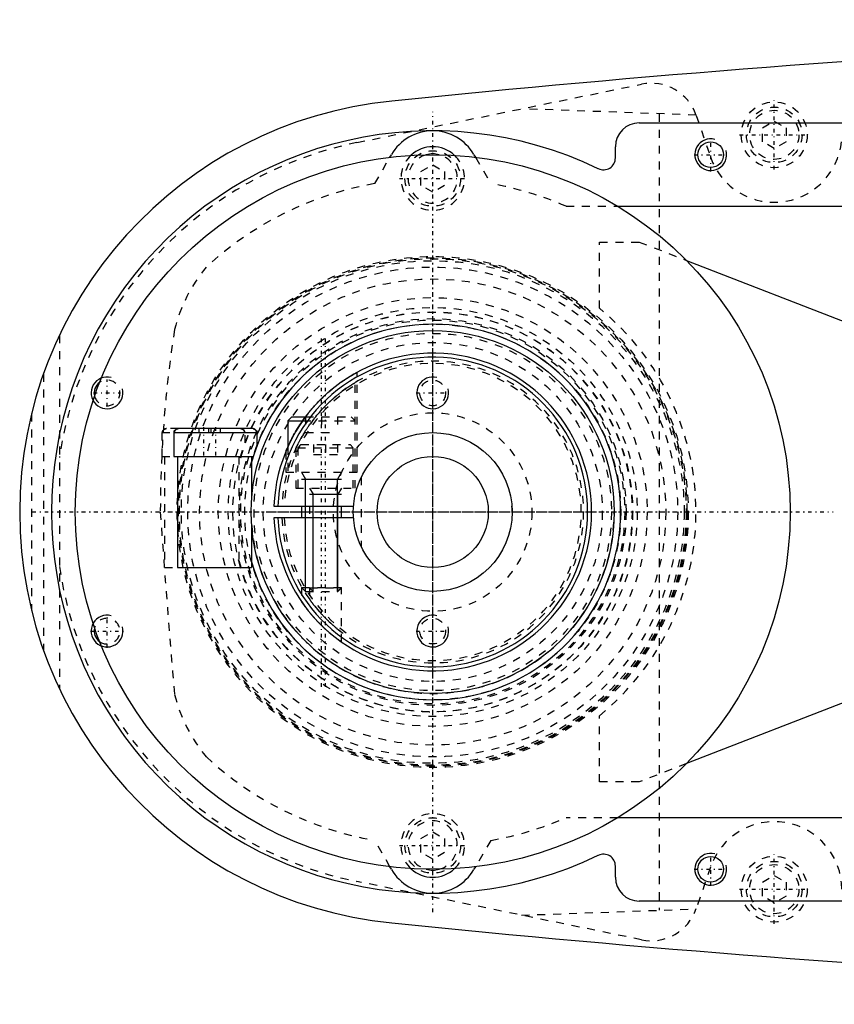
# Model space of a CAD drawing. Extents: x -702 to 139, y -105 to 105.
# Tile 1 of 9: x -702 to -599, y -62 to 62. Entities that reach past the tile are written whole.
import ezdxf

# ---------------------------------------------------------------- set-up
doc = ezdxf.new("R2010")
doc.units = 0
doc.linetypes.add('CENTER', pattern=[1.5, 0.45, -0.5, 0.05, -0.5])
doc.linetypes.add('DASHED', pattern=[2, 1, -1])
for name, color, linetype in [('AM_0', 7, 'CONTINUOUS'), ('AM_10', 7, 'CONTINUOUS'), ('AM_3', 7, 'DASHED'), ('AM_7', 7, 'CENTER')]:
    doc.layers.add(name, color=color, linetype=linetype)

msp = doc.modelspace()

# ---------------------------------------------------------------- linework, layer by layer
at = {"layer": 'AM_0', "color": 7, "linetype": 'CONTINUOUS'}
for p, q in [((-624, 49), (-525, 49)), ((-627, 44.59), (-627, 46)), ((-655.38, 44.68), (-655.19, 45)), ((-644.81, 45), (-644.62, 44.68)), ((-626.7, 38.5), (-533, 38.5)), ((-618.04, 31.68), (-572.56, 13.98)), ((-667.75, 12), (-668.25, 11.5)), ((-668.25, 11.5), (-668.25, 8.18)), ((-668.25, 11.5), (-666.36, 11.5)), ((-667.75, 12), (-666, 12)), ((-682.6, 10), (-682.6, 7)), ((-682.6, 10), (-672.1, 10)), ((-682.5, 10.15), (-682.5, 10.3)), ((-672.69, 10.5), (-682.01, 10.5)), ((-672.15, 10.22), (-672.15, 10)), ((-672.1, 8.42), (-672.1, 10)), ((-682.6, 7), (-672.59, 7)), ((-682.15, 7), (-682.15, -7)), ((-672.8, 7), (-672.8, 1.51)), ((-669.99, 0.75), (-659.97, 0.75)), ((-666.5, 0.75), (-666.5, -0.75)), ((-661.5, -0.75), (-661.5, 0.75)), ((-659.97, -0.75), (-669.99, -0.75)), ((-672.8, -1.51), (-672.8, -7)), ((-682.15, -7), (-672.8, -7)), ((-572.56, -13.98), (-618.04, -31.68)), ((-533, -38.5), (-626.7, -38.5)), ((-627, -46), (-627, -44.59)), ((-655.19, -45), (-655.38, -44.68)), ((-644.62, -44.68), (-644.81, -45)), ((-525, -49), (-624, -49))]:
    msp.add_line(p, q, dxfattribs=at)
for points in [[(-666, 12, 0), (-665.95, 12.07, 0), (-665.85, 12.2, 0), (-665.74, 12.34, 0), (-665.69, 12.4, 0), (-665.64, 12.47, 0), (-665.53, 12.6, 0), (-665.42, 12.73, 0), (-665.31, 12.86, 0), (-665.2, 12.99, 0), (-665.09, 13.12, 0), (-665.04, 13.19, 0), (-664.98, 13.25, 0), (-664.87, 13.38, 0), (-664.75, 13.5, 0), (-664.64, 13.63, 0), (-664.52, 13.75, 0), (-664.41, 13.87, 0), (-664.35, 13.93, 0), (-664.29, 13.99, 0), (-664.17, 14.11, 0), (-664.06, 14.23, 0), (-664, 14.28, 0)], [(-682.5, 10.15, 0), (-682.5, 10.15, 0), (-682.5, 10.16, 0), (-682.5, 10.16, 0), (-682.49, 10.16, 0), (-682.49, 10.17, 0), (-682.49, 10.17, 0), (-682.49, 10.18, 0), (-682.49, 10.18, 0), (-682.49, 10.19, 0), (-682.48, 10.19, 0), (-682.48, 10.2, 0), (-682.48, 10.2, 0), (-682.48, 10.2, 0), (-682.48, 10.21, 0), (-682.47, 10.21, 0), (-682.47, 10.22, 0), (-682.47, 10.22, 0), (-682.47, 10.23, 0), (-682.47, 10.23, 0), (-682.46, 10.24, 0), (-682.46, 10.24, 0), (-682.46, 10.24, 0), (-682.46, 10.25, 0), (-682.45, 10.25, 0), (-682.45, 10.26, 0), (-682.45, 10.26, 0), (-682.45, 10.26, 0), (-682.44, 10.27, 0), (-682.44, 10.27, 0), (-682.44, 10.28, 0), (-682.43, 10.28, 0), (-682.43, 10.29, 0), (-682.43, 10.29, 0), (-682.43, 10.29, 0), (-682.42, 10.3, 0), (-682.42, 10.3, 0), (-682.42, 10.31, 0), (-682.41, 10.31, 0), (-682.41, 10.32, 0), (-682.41, 10.32, 0), (-682.4, 10.32, 0), (-682.4, 10.32, 0), (-682.4, 10.33, 0), (-682.38, 10.34, 0), (-682.37, 10.36, 0), (-682.36, 10.36, 0), (-682.36, 10.37, 0), (-682.36, 10.37, 0), (-682.36, 10.37, 0), (-682.35, 10.37, 0), (-682.35, 10.38, 0), (-682.34, 10.38, 0), (-682.34, 10.39, 0), (-682.33, 10.39, 0), (-682.33, 10.39, 0), (-682.33, 10.39, 0), (-682.32, 10.4, 0), (-682.32, 10.4, 0), (-682.32, 10.4, 0), (-682.31, 10.4, 0), (-682.31, 10.41, 0), (-682.3, 10.41, 0), (-682.3, 10.41, 0), (-682.3, 10.41, 0), (-682.29, 10.42, 0), (-682.29, 10.42, 0), (-682.28, 10.42, 0), (-682.28, 10.43, 0), (-682.27, 10.43, 0), (-682.27, 10.43, 0), (-682.27, 10.43, 0), (-682.26, 10.44, 0), (-682.26, 10.44, 0), (-682.24, 10.45, 0), (-682.21, 10.46, 0), (-682.19, 10.47, 0), (-682.18, 10.47, 0), (-682.18, 10.47, 0), (-682.17, 10.47, 0), (-682.17, 10.48, 0), (-682.16, 10.48, 0), (-682.16, 10.48, 0), (-682.15, 10.48, 0), (-682.15, 10.48, 0), (-682.14, 10.48, 0), (-682.14, 10.48, 0), (-682.14, 10.49, 0), (-682.13, 10.49, 0), (-682.12, 10.49, 0), (-682.12, 10.49, 0), (-682.12, 10.49, 0), (-682.11, 10.49, 0), (-682.11, 10.49, 0), (-682.1, 10.49, 0), (-682.1, 10.49, 0), (-682.09, 10.49, 0), (-682.09, 10.49, 0), (-682.07, 10.5, 0), (-682.03, 10.5, 0), (-682.01, 10.5, 0)], [(-672.18, 10, 0), (-672.18, 10, 0), (-672.18, 10.01, 0), (-672.18, 10.02, 0), (-672.18, 10.02, 0), (-672.18, 10.02, 0), (-672.18, 10.03, 0), (-672.18, 10.04, 0), (-672.18, 10.05, 0), (-672.18, 10.05, 0), (-672.18, 10.06, 0), (-672.18, 10.07, 0), (-672.18, 10.07, 0), (-672.18, 10.08, 0), (-672.18, 10.08, 0), (-672.19, 10.09, 0), (-672.19, 10.1, 0), (-672.19, 10.11, 0), (-672.19, 10.11, 0), (-672.19, 10.11, 0), (-672.19, 10.12, 0), (-672.19, 10.13, 0), (-672.2, 10.13, 0), (-672.2, 10.13, 0), (-672.2, 10.14, 0), (-672.2, 10.15, 0), (-672.2, 10.15, 0), (-672.2, 10.16, 0), (-672.21, 10.16, 0), (-672.21, 10.17, 0), (-672.21, 10.18, 0), (-672.21, 10.18, 0), (-672.22, 10.19, 0), (-672.22, 10.19, 0), (-672.22, 10.2, 0), (-672.22, 10.2, 0), (-672.22, 10.21, 0), (-672.23, 10.22, 0), (-672.23, 10.22, 0), (-672.23, 10.23, 0), (-672.24, 10.23, 0), (-672.24, 10.23, 0), (-672.24, 10.24, 0), (-672.24, 10.25, 0), (-672.25, 10.25, 0), (-672.25, 10.26, 0), (-672.26, 10.27, 0), (-672.26, 10.27, 0), (-672.26, 10.27, 0), (-672.26, 10.28, 0), (-672.27, 10.29, 0), (-672.27, 10.29, 0), (-672.28, 10.3, 0), (-672.28, 10.3, 0), (-672.28, 10.31, 0), (-672.29, 10.31, 0), (-672.29, 10.32, 0), (-672.3, 10.32, 0), (-672.3, 10.33, 0), (-672.31, 10.33, 0), (-672.31, 10.34, 0), (-672.31, 10.34, 0), (-672.32, 10.34, 0), (-672.32, 10.35, 0), (-672.33, 10.35, 0), (-672.33, 10.35, 0), (-672.33, 10.36, 0), (-672.34, 10.36, 0), (-672.34, 10.37, 0), (-672.34, 10.37, 0), (-672.35, 10.37, 0), (-672.35, 10.38, 0), (-672.36, 10.38, 0), (-672.36, 10.39, 0), (-672.37, 10.39, 0), (-672.37, 10.4, 0), (-672.38, 10.4, 0), (-672.38, 10.4, 0), (-672.39, 10.4, 0), (-672.39, 10.41, 0), (-672.4, 10.41, 0), (-672.41, 10.42, 0), (-672.41, 10.42, 0), (-672.41, 10.42, 0), (-672.42, 10.42, 0), (-672.42, 10.43, 0), (-672.43, 10.43, 0), (-672.44, 10.44, 0), (-672.44, 10.44, 0), (-672.45, 10.44, 0), (-672.45, 10.44, 0), (-672.46, 10.45, 0), (-672.46, 10.45, 0), (-672.47, 10.45, 0), (-672.48, 10.46, 0), (-672.48, 10.46, 0), (-672.49, 10.46, 0), (-672.49, 10.46, 0), (-672.5, 10.46, 0), (-672.5, 10.47, 0), (-672.51, 10.47, 0), (-672.52, 10.47, 0), (-672.52, 10.47, 0), (-672.53, 10.48, 0), (-672.53, 10.48, 0), (-672.54, 10.48, 0), (-672.54, 10.48, 0), (-672.55, 10.48, 0), (-672.55, 10.48, 0), (-672.56, 10.48, 0), (-672.57, 10.49, 0), (-672.57, 10.49, 0), (-672.58, 10.49, 0), (-672.58, 10.49, 0), (-672.59, 10.49, 0), (-672.6, 10.49, 0), (-672.6, 10.49, 0), (-672.61, 10.49, 0), (-672.62, 10.5, 0), (-672.62, 10.5, 0), (-672.62, 10.5, 0), (-672.63, 10.5, 0), (-672.64, 10.5, 0), (-672.65, 10.5, 0), (-672.65, 10.5, 0), (-672.66, 10.5, 0), (-672.66, 10.5, 0), (-672.67, 10.5, 0), (-672.68, 10.5, 0), (-672.68, 10.5, 0), (-672.69, 10.5, 0)], [(-672.6, 10.49, 0), (-672.6, 10.49, 0), (-672.59, 10.49, 0), (-672.58, 10.49, 0), (-672.58, 10.49, 0), (-672.58, 10.49, 0), (-672.57, 10.49, 0), (-672.56, 10.49, 0), (-672.56, 10.48, 0), (-672.55, 10.48, 0), (-672.54, 10.48, 0), (-672.54, 10.48, 0), (-672.54, 10.48, 0), (-672.53, 10.48, 0), (-672.53, 10.47, 0), (-672.52, 10.47, 0), (-672.51, 10.47, 0), (-672.51, 10.47, 0), (-672.5, 10.47, 0), (-672.5, 10.47, 0), (-672.5, 10.46, 0), (-672.49, 10.46, 0), (-672.49, 10.46, 0), (-672.48, 10.46, 0), (-672.48, 10.46, 0), (-672.47, 10.45, 0), (-672.47, 10.45, 0), (-672.47, 10.45, 0), (-672.46, 10.45, 0), (-672.46, 10.45, 0), (-672.45, 10.44, 0), (-672.44, 10.44, 0), (-672.44, 10.44, 0), (-672.44, 10.43, 0), (-672.43, 10.43, 0), (-672.43, 10.43, 0), (-672.42, 10.43, 0), (-672.41, 10.42, 0), (-672.41, 10.42, 0), (-672.4, 10.42, 0), (-672.4, 10.41, 0), (-672.4, 10.41, 0), (-672.39, 10.41, 0), (-672.39, 10.4, 0), (-672.38, 10.4, 0), (-672.38, 10.4, 0), (-672.37, 10.39, 0), (-672.37, 10.39, 0), (-672.37, 10.39, 0), (-672.36, 10.38, 0), (-672.36, 10.38, 0), (-672.35, 10.38, 0), (-672.35, 10.37, 0), (-672.34, 10.37, 0), (-672.34, 10.37, 0), (-672.34, 10.36, 0), (-672.33, 10.36, 0), (-672.33, 10.35, 0), (-672.32, 10.35, 0), (-672.32, 10.35, 0), (-672.31, 10.34, 0), (-672.31, 10.34, 0), (-672.31, 10.34, 0), (-672.31, 10.33, 0), (-672.3, 10.33, 0), (-672.3, 10.32, 0), (-672.3, 10.32, 0), (-672.29, 10.32, 0), (-672.29, 10.31, 0), (-672.29, 10.31, 0), (-672.28, 10.31, 0), (-672.28, 10.3, 0), (-672.28, 10.3, 0), (-672.27, 10.29, 0), (-672.27, 10.29, 0), (-672.26, 10.28, 0), (-672.26, 10.28, 0), (-672.26, 10.27, 0), (-672.26, 10.27, 0), (-672.25, 10.26, 0), (-672.25, 10.26, 0), (-672.25, 10.25, 0), (-672.24, 10.25, 0), (-672.24, 10.24, 0), (-672.24, 10.24, 0), (-672.24, 10.23, 0), (-672.23, 10.23, 0), (-672.23, 10.22, 0), (-672.23, 10.22, 0), (-672.23, 10.21, 0), (-672.22, 10.21, 0), (-672.22, 10.21, 0), (-672.22, 10.2, 0), (-672.22, 10.19, 0), (-672.21, 10.19, 0), (-672.21, 10.18, 0), (-672.21, 10.18, 0), (-672.21, 10.17, 0), (-672.21, 10.17, 0), (-672.21, 10.16, 0), (-672.2, 10.16, 0), (-672.2, 10.15, 0), (-672.2, 10.15, 0), (-672.2, 10.14, 0), (-672.2, 10.14, 0), (-672.2, 10.13, 0), (-672.19, 10.13, 0), (-672.19, 10.12, 0), (-672.19, 10.12, 0), (-672.19, 10.11, 0), (-672.19, 10.11, 0), (-672.19, 10.1, 0), (-672.19, 10.1, 0), (-672.19, 10.09, 0), (-672.19, 10.09, 0), (-672.18, 10.08, 0), (-672.18, 10.07, 0), (-672.18, 10.07, 0), (-672.18, 10.06, 0), (-672.18, 10.06, 0), (-672.18, 10.05, 0), (-672.18, 10.05, 0), (-672.18, 10.04, 0), (-672.18, 10.03, 0), (-672.18, 10.03, 0), (-672.18, 10.02, 0), (-672.18, 10.02, 0), (-672.18, 10.02, 0), (-672.18, 10.01, 0), (-672.18, 10, 0), (-672.18, 10, 0)], [(-668.5, 7.6, 0), (-668.5, 7.6, 0), (-668.5, 7.6, 0), (-668.49, 7.61, 0), (-668.49, 7.62, 0), (-668.49, 7.63, 0), (-668.48, 7.64, 0), (-668.47, 7.67, 0), (-668.46, 7.69, 0), (-668.45, 7.72, 0), (-668.44, 7.75, 0), (-668.43, 7.77, 0), (-668.42, 7.78, 0), (-668.41, 7.82, 0), (-668.39, 7.86, 0), (-668.37, 7.9, 0), (-668.35, 7.95, 0), (-668.33, 8, 0), (-668.32, 8.02, 0), (-668.31, 8.05, 0), (-668.29, 8.1, 0), (-668.26, 8.15, 0), (-668.25, 8.18, 0)], [(-661.5, -16.36, 0), (-661.5, -16.36, 0), (-661.5, -16.36, 0), (-661.51, -16.36, 0), (-661.51, -16.35, 0), (-661.52, -16.35, 0), (-661.53, -16.34, 0), (-661.55, -16.33, 0), (-661.56, -16.32, 0), (-661.59, -16.3, 0), (-661.61, -16.29, 0), (-661.62, -16.28, 0), (-661.64, -16.27, 0), (-661.67, -16.24, 0), (-661.7, -16.22, 0), (-661.73, -16.2, 0), (-661.77, -16.17, 0), (-661.81, -16.14, 0), (-661.83, -16.12, 0), (-661.85, -16.11, 0), (-661.9, -16.08, 0), (-661.94, -16.04, 0), (-661.97, -16.02, 0), (-661.99, -16.01, 0), (-662.04, -15.97, 0), (-662.09, -15.93, 0), (-662.12, -15.91, 0), (-662.14, -15.89, 0), (-662.19, -15.85, 0), (-662.25, -15.81, 0), (-662.3, -15.77, 0), (-662.36, -15.73, 0), (-662.41, -15.68, 0), (-662.44, -15.66, 0), (-662.47, -15.63, 0), (-662.53, -15.59, 0), (-662.59, -15.54, 0), (-662.65, -15.49, 0), (-662.72, -15.44, 0), (-662.78, -15.38, 0), (-662.81, -15.36, 0), (-662.85, -15.33, 0), (-662.91, -15.28, 0), (-662.98, -15.22, 0), (-663.04, -15.16, 0), (-663.11, -15.11, 0), (-663.17, -15.05, 0), (-663.21, -15.02, 0), (-663.24, -14.99, 0), (-663.31, -14.93, 0), (-663.37, -14.87, 0), (-663.44, -14.81, 0), (-663.5, -14.75, 0), (-663.57, -14.69, 0), (-663.6, -14.66, 0), (-663.64, -14.63, 0), (-663.7, -14.57, 0), (-663.77, -14.51, 0), (-663.83, -14.45, 0), (-663.89, -14.39, 0), (-663.95, -14.33, 0), (-663.98, -14.3, 0), (-664.02, -14.27, 0), (-664.08, -14.21, 0), (-664.14, -14.15, 0), (-664.17, -14.12, 0), (-664.2, -14.08, 0), (-664.26, -14.02, 0), (-664.32, -13.96, 0), (-664.35, -13.93, 0), (-664.38, -13.9, 0), (-664.45, -13.83, 0), (-664.51, -13.77, 0), (-664.57, -13.7, 0), (-664.63, -13.64, 0), (-664.69, -13.57, 0), (-664.72, -13.54, 0), (-664.75, -13.5, 0), (-664.81, -13.44, 0), (-664.87, -13.37, 0), (-664.93, -13.31, 0), (-664.99, -13.24, 0), (-665.05, -13.17, 0), (-665.08, -13.14, 0), (-665.11, -13.11, 0), (-665.16, -13.04, 0), (-665.22, -12.98, 0), (-665.27, -12.91, 0), (-665.33, -12.85, 0), (-665.38, -12.78, 0), (-665.41, -12.75, 0), (-665.44, -12.72, 0), (-665.49, -12.65, 0), (-665.54, -12.59, 0), (-665.59, -12.53, 0), (-665.64, -12.47, 0), (-665.69, -12.41, 0), (-665.71, -12.38, 0), (-665.73, -12.35, 0), (-665.78, -12.29, 0), (-665.83, -12.23, 0), (-665.87, -12.17, 0), (-665.91, -12.12, 0), (-665.95, -12.06, 0), (-665.97, -12.03, 0), (-665.99, -12.01, 0), (-666.04, -11.95, 0), (-666.08, -11.9, 0), (-666.1, -11.87, 0), (-666.11, -11.85, 0), (-666.15, -11.79, 0), (-666.19, -11.74, 0), (-666.21, -11.72, 0), (-666.23, -11.69, 0), (-666.26, -11.65, 0), (-666.29, -11.6, 0), (-666.32, -11.56, 0), (-666.35, -11.52, 0), (-666.38, -11.48, 0), (-666.39, -11.46, 0), (-666.4, -11.45, 0), (-666.42, -11.42, 0), (-666.44, -11.39, 0), (-666.46, -11.37, 0), (-666.47, -11.34, 0), (-666.48, -11.33, 0), (-666.49, -11.32, 0), (-666.49, -11.32, 0), (-666.5, -11.31, 0), (-666.5, -11.3, 0), (-666.5, -11.3, 0)]]:
    msp.add_polyline3d(points, dxfattribs=at)
for centre, radius in [((-615, 45), 1.62), ((-650, 0), 45), ((-650, 0), 22.85), ((-650, 0), 10), ((-650, 0), 7), ((-615, -45), 1.62)]:
    msp.add_circle(centre, radius, dxfattribs=at)
for centre, radius, start, end in [((-452.42, -1937.95), 2000, 90.38915, 95.81789), ((-650, 0), 52, 95.6838, 264.3162), ((-624, 46), 3, 90, 180), ((-650, 0), 48, 64.2565, 295.7435), ((-650, 42), 6, 30.032, 149.968), ((-650, 42), 4, 46.8166, 133.1834), ((-650, 42), 3.1, 74.8839, 105.1161), ((-628.5, 44.59), 1.5, 244.2565, 0), ((-650, 0), 23.65, 195.4078, 164.5922), ((-650, 0), 20, 182.1491, 177.8509), ((-650, 0), 19.5, 182.2042, 177.7958), ((-691, 15), 1.62, 125.21, 194.5995), ((-682.1, 10), 0.5, 143.1301, 180), ((-672.6, 10), 0.5, 0, 25.8419), ((-691, -15), 1.62, 165.4005, 234.79), ((-628.5, -44.59), 1.5, 0, 115.7435), ((-650, -42), 6, 210.032, 329.968), ((-650, -42), 4, 226.8166, 313.1834), ((-650, -42), 3.1, 254.8839, 285.1161), ((-624, -46), 3, 180, 270), ((-452.42, 1937.95), 2000, 264.18211, 269.61085)]:
    msp.add_arc(centre, radius, start, end, dxfattribs=at)
at = {"layer": 'AM_10', "color": 7, "linetype": 'CONTINUOUS'}
for p, q in [((-666.5, 5), (-666.01, 4.15)), ((-661.5, 5), (-661.99, 4.15)), ((-666.5, 4.15), (-661.5, 4.15)), ((-666.01, -10), (-666.01, 4.15)), ((-661.99, -10), (-661.99, 4.15)), ((-665.5, 3), (-665.07, 2.26)), ((-661.5, 3), (-661.93, 2.26)), ((-665.5, 2.26), (-661.5, 2.26)), ((-665.07, -10), (-665.07, 2.26)), ((-661.93, -10), (-661.93, 2.26))]:
    msp.add_line(p, q, dxfattribs=at)
for centre in [(-615, 45), (-691, 15), (-650, 15), (-691, -15), (-650, -15), (-615, -45)]:
    msp.add_arc(centre, 2, 75, 15, dxfattribs=at)
at = {"layer": 'AM_3', "color": 6, "linetype": 'DASHED'}
for p, q in [((-659.54, 46.53), (-623.7, 53.88)), ((-616.84, 49.99), (-638.83, 50.78)), ((-621.5, 50.13), (-621.5, -50.13)), ((-616.82, 49.95), (-615.04, 44.74)), ((-608.5, 48.37), (-607, 49.23)), ((-608.5, 46.63), (-608.5, 48.37)), ((-607, 49.23), (-605.5, 48.37)), ((-605.5, 48.37), (-605.5, 46.63)), ((-607, 45.77), (-608.5, 46.63)), ((-605.5, 46.63), (-607, 45.77)), ((-657.3, 41.36), (-655.38, 44.68)), ((-644.62, 44.68), (-642.7, 41.36)), ((-651.5, 42.87), (-650, 43.73)), ((-650, 43.73), (-648.5, 42.87)), ((-651.5, 41.13), (-651.5, 42.87)), ((-648.5, 42.87), (-648.5, 41.13)), ((-650, 40.27), (-651.5, 41.13)), ((-648.5, 41.13), (-650, 40.27)), ((-633.21, 38.5), (-626.7, 38.5)), ((-629, 34), (-624, 34)), ((-629, 25.65), (-629, 34)), ((-624, 34), (-618.04, 31.68)), ((-697, 22.25), (-697, -22.25)), ((-699, 17.41), (-699, -17.41)), ((-659.5, 5), (-659.5, 17.6)), ((-659.75, 3), (-659.75, 16.31)), ((-700.5, 12.4), (-700.5, -12.4)), ((-666.36, 11.5), (-659.75, 11.5)), ((-666, 12), (-660.25, 12)), ((-666, 12), (-666, 10)), ((-664, 12), (-664, 10)), ((-662, 12), (-662, 10)), ((-659.75, 11.5), (-660.25, 12)), ((-684.1, 10), (-684.1, 7)), ((-684.1, 10), (-682.6, 10)), ((-682.01, 10.5), (-683.51, 10.5)), ((-682.5, 10.15), (-682.5, 10)), ((-679.45, 10.5), (-679.45, 10)), ((-678.25, 10.5), (-678.25, 10)), ((-677.95, 10.5), (-677.95, 10)), ((-676.75, 10.5), (-676.75, 10)), ((-673.6, 8.69), (-673.6, 10)), ((-666, 10), (-662, 10)), ((-668.5, 7.6), (-668.5, 5)), ((-668.25, 8.18), (-668.25, 5)), ((-667.25, 7.96), (-667.25, 3)), ((-666.6, 8.5), (-667, 8.1)), ((-667, 8.1), (-667, 3)), ((-667, 8.1), (-660, 8.1)), ((-666.6, 8.5), (-660.4, 8.5)), ((-665, 8.5), (-665, 7.25)), ((-663.5, 8.5), (-663.5, 7.25)), ((-662, 8.5), (-662, 7.25)), ((-660, 8.1), (-660.4, 8.5)), ((-660, 3), (-660, 8.1)), ((-684.1, 7), (-682.15, 7)), ((-683.75, 7), (-683.75, -7)), ((-674.4, 7), (-674.4, -7)), ((-665, 7.25), (-662, 7.25)), ((-668.5, 5), (-659.5, 5)), ((-659, 4.36), (-659, -4.36)), ((-667.25, 3), (-659.75, 3)), ((-668.99, 0.75), (-668.68, 0.75)), ((-665.5, 0.75), (-665.5, -0.75)), ((-668.68, -0.75), (-668.99, -0.75)), ((-683.75, -7), (-682.15, -7)), ((-666.5, -9.51), (-666.5, -11.3)), ((-666.5, -9.51), (-666.01, -10)), ((-666.5, -9.51), (-661.5, -9.51)), ((-665.5, -9.57), (-665.5, -10.99)), ((-665.5, -9.57), (-665.07, -10)), ((-665.5, -9.57), (-661.5, -9.57)), ((-661.99, -10), (-661.5, -9.51)), ((-661.93, -10), (-661.5, -9.57)), ((-661.5, -16.36), (-661.5, -9.51)), ((-666.01, -10), (-661.93, -10)), ((-629, -34), (-629, -25.65)), ((-618.04, -31.68), (-624, -34)), ((-624, -34), (-629, -34)), ((-626.7, -38.5), (-633.21, -38.5)), ((-651.5, -41.13), (-650, -40.27)), ((-650, -40.27), (-648.5, -41.13)), ((-655.38, -44.68), (-657.3, -41.36)), ((-651.5, -42.87), (-651.5, -41.13)), ((-648.5, -41.13), (-648.5, -42.87)), ((-642.7, -41.36), (-644.62, -44.68)), ((-650, -43.73), (-651.5, -42.87)), ((-648.5, -42.87), (-650, -43.73)), ((-615.04, -44.74), (-616.82, -49.95)), ((-608.5, -46.63), (-607, -45.77)), ((-607, -45.77), (-605.5, -46.63)), ((-623.7, -53.88), (-659.54, -46.53)), ((-608.5, -48.37), (-608.5, -46.63)), ((-605.5, -46.63), (-605.5, -48.37)), ((-607, -49.23), (-608.5, -48.37)), ((-605.5, -48.37), (-607, -49.23)), ((-638.83, -50.78), (-616.84, -49.99))]:
    msp.add_line(p, q, dxfattribs=at)
for points in [[(-664, 14.28, 0), (-663.85, 14.43, 0), (-663.52, 14.73, 0), (-663.19, 15.03, 0), (-663.02, 15.18, 0), (-662.85, 15.32, 0), (-662.65, 15.49, 0), (-662.6, 15.53, 0), (-662.54, 15.58, 0), (-662.51, 15.6, 0), (-662.48, 15.63, 0), (-662.43, 15.67, 0), (-662.37, 15.72, 0), (-662.31, 15.76, 0), (-662.26, 15.81, 0), (-662.2, 15.85, 0), (-662.17, 15.87, 0), (-662.14, 15.89, 0), (-662.09, 15.94, 0), (-662.03, 15.98, 0), (-661.97, 16.02, 0), (-661.92, 16.06, 0), (-661.86, 16.1, 0), (-661.83, 16.12, 0), (-661.81, 16.14, 0), (-661.75, 16.18, 0), (-661.7, 16.22, 0), (-661.64, 16.26, 0), (-661.59, 16.3, 0), (-661.53, 16.34, 0), (-661.51, 16.36, 0), (-661.48, 16.38, 0), (-661.43, 16.41, 0), (-661.37, 16.45, 0), (-661.32, 16.49, 0), (-661.27, 16.52, 0), (-661.22, 16.56, 0), (-661.19, 16.57, 0), (-661.17, 16.59, 0), (-661.12, 16.62, 0), (-661.07, 16.66, 0), (-661.04, 16.67, 0), (-661.02, 16.69, 0), (-660.97, 16.72, 0), (-660.92, 16.75, 0), (-660.9, 16.77, 0), (-660.88, 16.78, 0), (-660.83, 16.81, 0), (-660.78, 16.84, 0), (-660.74, 16.87, 0), (-660.69, 16.9, 0), (-660.65, 16.93, 0), (-660.63, 16.94, 0), (-660.6, 16.96, 0), (-660.56, 16.98, 0), (-660.52, 17.01, 0), (-660.47, 17.04, 0), (-660.43, 17.06, 0), (-660.39, 17.09, 0), (-660.37, 17.1, 0), (-660.35, 17.11, 0), (-660.31, 17.14, 0), (-660.27, 17.16, 0), (-660.23, 17.19, 0), (-660.19, 17.21, 0), (-660.15, 17.23, 0), (-660.14, 17.24, 0), (-660.12, 17.25, 0), (-660.08, 17.27, 0), (-660.05, 17.29, 0), (-660.01, 17.31, 0), (-659.98, 17.33, 0), (-659.95, 17.35, 0), (-659.93, 17.36, 0), (-659.92, 17.37, 0), (-659.89, 17.39, 0), (-659.86, 17.4, 0), (-659.83, 17.42, 0), (-659.8, 17.43, 0), (-659.77, 17.45, 0), (-659.76, 17.46, 0), (-659.75, 17.46, 0), (-659.73, 17.48, 0), (-659.7, 17.49, 0), (-659.69, 17.49, 0), (-659.68, 17.5, 0), (-659.66, 17.51, 0), (-659.64, 17.52, 0), (-659.63, 17.53, 0), (-659.62, 17.53, 0), (-659.61, 17.54, 0), (-659.59, 17.55, 0), (-659.58, 17.56, 0), (-659.56, 17.56, 0), (-659.55, 17.57, 0), (-659.55, 17.57, 0), (-659.54, 17.58, 0), (-659.53, 17.58, 0), (-659.52, 17.59, 0), (-659.52, 17.59, 0), (-659.51, 17.59, 0), (-659.51, 17.6, 0), (-659.51, 17.6, 0), (-659.5, 17.6, 0), (-659.5, 17.6, 0), (-659.5, 17.6, 0), (-659.5, 17.6, 0)], [(-664.73, 12, 0), (-664.58, 12.19, 0), (-664.26, 12.55, 0), (-663.94, 12.91, 0), (-663.78, 13.08, 0), (-663.62, 13.25, 0), (-663.43, 13.44, 0), (-663.38, 13.49, 0), (-663.32, 13.55, 0), (-663.29, 13.58, 0), (-663.27, 13.6, 0), (-663.21, 13.66, 0), (-663.15, 13.71, 0), (-663.09, 13.77, 0), (-663.04, 13.82, 0), (-662.98, 13.88, 0), (-662.95, 13.9, 0), (-662.92, 13.93, 0), (-662.86, 13.99, 0), (-662.8, 14.04, 0), (-662.74, 14.09, 0), (-662.68, 14.15, 0), (-662.62, 14.2, 0), (-662.59, 14.23, 0), (-662.56, 14.25, 0), (-662.5, 14.31, 0), (-662.44, 14.36, 0), (-662.38, 14.41, 0), (-662.32, 14.46, 0), (-662.26, 14.51, 0), (-662.23, 14.54, 0), (-662.2, 14.56, 0), (-662.14, 14.61, 0), (-662.08, 14.66, 0), (-662.02, 14.71, 0), (-661.96, 14.76, 0), (-661.9, 14.81, 0), (-661.87, 14.83, 0), (-661.84, 14.86, 0), (-661.78, 14.9, 0), (-661.73, 14.95, 0), (-661.7, 14.97, 0), (-661.67, 15, 0), (-661.61, 15.04, 0), (-661.55, 15.09, 0), (-661.52, 15.11, 0), (-661.49, 15.13, 0), (-661.44, 15.17, 0), (-661.38, 15.21, 0), (-661.32, 15.26, 0), (-661.27, 15.3, 0), (-661.21, 15.34, 0), (-661.19, 15.36, 0), (-661.16, 15.38, 0), (-661.11, 15.42, 0), (-661.05, 15.45, 0), (-661, 15.49, 0), (-660.95, 15.53, 0), (-660.9, 15.56, 0), (-660.88, 15.58, 0), (-660.85, 15.6, 0), (-660.8, 15.63, 0), (-660.76, 15.66, 0), (-660.71, 15.7, 0), (-660.66, 15.73, 0), (-660.62, 15.76, 0), (-660.59, 15.77, 0), (-660.57, 15.79, 0), (-660.52, 15.82, 0), (-660.48, 15.85, 0), (-660.44, 15.88, 0), (-660.39, 15.9, 0), (-660.35, 15.93, 0), (-660.33, 15.94, 0), (-660.31, 15.96, 0), (-660.27, 15.98, 0), (-660.23, 16.01, 0), (-660.2, 16.03, 0), (-660.16, 16.05, 0), (-660.13, 16.08, 0), (-660.11, 16.09, 0), (-660.09, 16.1, 0), (-660.06, 16.12, 0), (-660.03, 16.14, 0), (-660.02, 16.15, 0), (-660, 16.15, 0), (-659.97, 16.17, 0), (-659.95, 16.19, 0), (-659.93, 16.2, 0), (-659.92, 16.2, 0), (-659.9, 16.22, 0), (-659.88, 16.23, 0), (-659.86, 16.24, 0), (-659.84, 16.25, 0), (-659.82, 16.26, 0), (-659.82, 16.27, 0), (-659.81, 16.27, 0), (-659.8, 16.28, 0), (-659.78, 16.29, 0), (-659.77, 16.29, 0), (-659.77, 16.3, 0), (-659.76, 16.3, 0), (-659.76, 16.3, 0), (-659.75, 16.3, 0), (-659.75, 16.31, 0), (-659.75, 16.31, 0), (-659.75, 16.31, 0)], [(-668.25, 8.18, 0), (-668.21, 8.27, 0), (-668.13, 8.44, 0), (-668.04, 8.63, 0), (-667.99, 8.73, 0), (-667.95, 8.83, 0), (-667.84, 9.03, 0), (-667.74, 9.24, 0), (-667.63, 9.45, 0), (-667.51, 9.66, 0), (-667.4, 9.87, 0), (-667.33, 9.98, 0), (-667.27, 10.08, 0), (-667.14, 10.3, 0), (-667.01, 10.52, 0), (-666.87, 10.75, 0), (-666.72, 10.97, 0), (-666.57, 11.2, 0), (-666.49, 11.31, 0), (-666.41, 11.43, 0), (-666.25, 11.66, 0), (-666.09, 11.89, 0), (-666, 12, 0)], [(-666, 10.25, 0), (-665.97, 10.29, 0), (-665.91, 10.39, 0), (-665.85, 10.48, 0), (-665.81, 10.53, 0), (-665.78, 10.58, 0), (-665.72, 10.68, 0), (-665.65, 10.78, 0), (-665.58, 10.87, 0), (-665.51, 10.97, 0), (-665.44, 11.07, 0), (-665.41, 11.12, 0), (-665.37, 11.17, 0), (-665.3, 11.27, 0), (-665.23, 11.36, 0), (-665.15, 11.46, 0), (-665.08, 11.56, 0), (-665, 11.66, 0), (-664.96, 11.71, 0), (-664.93, 11.76, 0), (-664.85, 11.85, 0), (-664.77, 11.95, 0), (-664.73, 12, 0)], [(-684.02, 10, 0), (-684.02, 10, 0), (-684.02, 10.01, 0), (-684.02, 10.02, 0), (-684.02, 10.02, 0), (-684.02, 10.02, 0), (-684.02, 10.03, 0), (-684.02, 10.04, 0), (-684.02, 10.05, 0), (-684.02, 10.05, 0), (-684.02, 10.06, 0), (-684.02, 10.07, 0), (-684.02, 10.07, 0), (-684.02, 10.08, 0), (-684.02, 10.08, 0), (-684.01, 10.09, 0), (-684.01, 10.1, 0), (-684.01, 10.11, 0), (-684.01, 10.11, 0), (-684.01, 10.11, 0), (-684.01, 10.12, 0), (-684.01, 10.13, 0), (-684, 10.13, 0), (-684, 10.13, 0), (-684, 10.14, 0), (-684, 10.15, 0), (-684, 10.15, 0), (-684, 10.16, 0), (-683.99, 10.16, 0), (-683.99, 10.17, 0), (-683.99, 10.18, 0), (-683.99, 10.18, 0), (-683.98, 10.19, 0), (-683.98, 10.19, 0), (-683.98, 10.2, 0), (-683.98, 10.2, 0), (-683.98, 10.21, 0), (-683.97, 10.22, 0), (-683.97, 10.22, 0), (-683.97, 10.23, 0), (-683.96, 10.23, 0), (-683.96, 10.23, 0), (-683.96, 10.24, 0), (-683.96, 10.25, 0), (-683.95, 10.25, 0), (-683.95, 10.26, 0), (-683.94, 10.27, 0), (-683.94, 10.27, 0), (-683.94, 10.27, 0), (-683.94, 10.28, 0), (-683.93, 10.29, 0), (-683.93, 10.29, 0), (-683.92, 10.3, 0), (-683.92, 10.3, 0), (-683.92, 10.31, 0), (-683.91, 10.31, 0), (-683.91, 10.32, 0), (-683.9, 10.32, 0), (-683.9, 10.33, 0), (-683.89, 10.33, 0), (-683.89, 10.34, 0), (-683.89, 10.34, 0), (-683.88, 10.34, 0), (-683.88, 10.35, 0), (-683.87, 10.35, 0), (-683.87, 10.35, 0), (-683.87, 10.36, 0), (-683.86, 10.36, 0), (-683.86, 10.37, 0), (-683.86, 10.37, 0), (-683.85, 10.37, 0), (-683.85, 10.38, 0), (-683.84, 10.38, 0), (-683.84, 10.39, 0), (-683.83, 10.39, 0), (-683.83, 10.4, 0), (-683.82, 10.4, 0), (-683.82, 10.4, 0), (-683.81, 10.4, 0), (-683.81, 10.41, 0), (-683.8, 10.41, 0), (-683.79, 10.42, 0), (-683.79, 10.42, 0), (-683.79, 10.42, 0), (-683.78, 10.42, 0), (-683.78, 10.43, 0), (-683.77, 10.43, 0), (-683.76, 10.44, 0), (-683.76, 10.44, 0), (-683.75, 10.44, 0), (-683.75, 10.44, 0), (-683.74, 10.45, 0), (-683.74, 10.45, 0), (-683.73, 10.45, 0), (-683.72, 10.46, 0), (-683.72, 10.46, 0), (-683.71, 10.46, 0), (-683.71, 10.46, 0), (-683.7, 10.46, 0), (-683.7, 10.47, 0), (-683.69, 10.47, 0), (-683.68, 10.47, 0), (-683.68, 10.47, 0), (-683.67, 10.48, 0), (-683.67, 10.48, 0), (-683.66, 10.48, 0), (-683.66, 10.48, 0), (-683.65, 10.48, 0), (-683.65, 10.48, 0), (-683.64, 10.48, 0), (-683.63, 10.49, 0), (-683.63, 10.49, 0), (-683.62, 10.49, 0), (-683.62, 10.49, 0), (-683.61, 10.49, 0), (-683.6, 10.49, 0), (-683.6, 10.49, 0), (-683.59, 10.49, 0), (-683.58, 10.5, 0), (-683.58, 10.5, 0), (-683.58, 10.5, 0), (-683.57, 10.5, 0), (-683.56, 10.5, 0), (-683.55, 10.5, 0), (-683.55, 10.5, 0), (-683.54, 10.5, 0), (-683.54, 10.5, 0), (-683.53, 10.5, 0), (-683.52, 10.5, 0), (-683.52, 10.5, 0), (-683.51, 10.5, 0)], [(-683.93, 10.28, 0), (-683.94, 10.28, 0), (-683.95, 10.26, 0), (-683.96, 10.25, 0), (-683.96, 10.24, 0), (-683.96, 10.23, 0), (-683.97, 10.22, 0), (-683.98, 10.2, 0), (-683.98, 10.19, 0), (-683.99, 10.17, 0), (-684, 10.16, 0), (-684, 10.15, 0), (-684, 10.14, 0), (-684.01, 10.13, 0), (-684.01, 10.11, 0), (-684.01, 10.09, 0), (-684.02, 10.07, 0), (-684.02, 10.06, 0), (-684.02, 10.05, 0), (-684.02, 10.04, 0), (-684.02, 10.02, 0), (-684.02, 10.01, 0), (-684.02, 10, 0)], [(-684.01, 10.09, 0), (-684.02, 10.07, 0), (-684.02, 10.04, 0), (-684.02, 10.01, 0), (-684.02, 10, 0)], [(-684, 10.16, 0), (-684, 10.15, 0), (-684, 10.14, 0), (-684.01, 10.12, 0), (-684.01, 10.11, 0)], [(-684.01, 10.11, 0), (-684.01, 10.11, 0), (-684.01, 10.1, 0), (-684.01, 10.09, 0), (-684.01, 10.09, 0)], [(-683.94, 10.27, 0), (-683.94, 10.27, 0), (-683.95, 10.26, 0), (-683.95, 10.25, 0), (-683.95, 10.25, 0), (-683.96, 10.25, 0), (-683.96, 10.24, 0), (-683.96, 10.24, 0), (-683.97, 10.23, 0), (-683.97, 10.22, 0), (-683.97, 10.22, 0), (-683.97, 10.21, 0), (-683.97, 10.21, 0), (-683.98, 10.21, 0), (-683.98, 10.2, 0), (-683.98, 10.19, 0), (-683.99, 10.19, 0), (-683.99, 10.18, 0), (-683.99, 10.18, 0), (-683.99, 10.17, 0), (-683.99, 10.17, 0), (-683.99, 10.16, 0), (-684, 10.16, 0)], [(-683.93, 10.28, 0), (-683.93, 10.28, 0), (-683.94, 10.28, 0), (-683.94, 10.27, 0), (-683.94, 10.27, 0)], [(-683.51, 10.5, 0), (-683.53, 10.5, 0), (-683.55, 10.5, 0), (-683.58, 10.5, 0), (-683.59, 10.49, 0), (-683.61, 10.49, 0), (-683.64, 10.49, 0), (-683.66, 10.48, 0), (-683.69, 10.47, 0), (-683.71, 10.46, 0), (-683.74, 10.45, 0), (-683.75, 10.44, 0), (-683.76, 10.44, 0), (-683.79, 10.42, 0), (-683.81, 10.41, 0), (-683.83, 10.39, 0), (-683.85, 10.37, 0), (-683.87, 10.36, 0), (-683.88, 10.35, 0), (-683.89, 10.34, 0), (-683.91, 10.32, 0), (-683.92, 10.3, 0), (-683.93, 10.28, 0)], [(-683.51, 10.5, 0), (-683.53, 10.5, 0), (-683.55, 10.5, 0), (-683.58, 10.5, 0), (-683.59, 10.49, 0), (-683.61, 10.49, 0), (-683.64, 10.49, 0), (-683.66, 10.48, 0), (-683.69, 10.47, 0), (-683.71, 10.46, 0), (-683.74, 10.45, 0), (-683.75, 10.44, 0), (-683.76, 10.44, 0), (-683.79, 10.42, 0), (-683.81, 10.41, 0), (-683.83, 10.39, 0), (-683.85, 10.37, 0), (-683.87, 10.36, 0), (-683.88, 10.35, 0), (-683.89, 10.34, 0), (-683.91, 10.32, 0), (-683.92, 10.3, 0), (-683.93, 10.28, 0)], [(-674.19, 10.5, 0), (-674.18, 10.5, 0), (-674.18, 10.5, 0), (-674.17, 10.5, 0), (-674.16, 10.5, 0), (-674.16, 10.5, 0), (-674.15, 10.5, 0), (-674.15, 10.5, 0), (-674.14, 10.5, 0), (-674.13, 10.5, 0), (-674.12, 10.5, 0), (-674.12, 10.5, 0), (-674.12, 10.5, 0), (-674.11, 10.49, 0), (-674.1, 10.49, 0), (-674.1, 10.49, 0), (-674.09, 10.49, 0), (-674.08, 10.49, 0), (-674.08, 10.49, 0), (-674.07, 10.49, 0), (-674.07, 10.49, 0), (-674.06, 10.48, 0), (-674.05, 10.48, 0), (-674.05, 10.48, 0), (-674.04, 10.48, 0), (-674.04, 10.48, 0), (-674.03, 10.48, 0), (-674.03, 10.48, 0), (-674.02, 10.47, 0), (-674.02, 10.47, 0), (-674.01, 10.47, 0), (-674, 10.47, 0), (-674, 10.46, 0), (-673.99, 10.46, 0), (-673.99, 10.46, 0), (-673.98, 10.46, 0), (-673.98, 10.46, 0), (-673.97, 10.45, 0), (-673.96, 10.45, 0), (-673.96, 10.45, 0), (-673.95, 10.44, 0), (-673.95, 10.44, 0), (-673.94, 10.44, 0), (-673.94, 10.44, 0), (-673.93, 10.43, 0), (-673.92, 10.43, 0), (-673.92, 10.42, 0), (-673.91, 10.42, 0), (-673.91, 10.42, 0), (-673.91, 10.42, 0), (-673.9, 10.41, 0), (-673.89, 10.41, 0), (-673.89, 10.4, 0), (-673.88, 10.4, 0), (-673.88, 10.4, 0), (-673.87, 10.4, 0), (-673.87, 10.39, 0), (-673.86, 10.39, 0), (-673.86, 10.38, 0), (-673.85, 10.38, 0), (-673.85, 10.37, 0), (-673.84, 10.37, 0), (-673.84, 10.37, 0), (-673.84, 10.36, 0), (-673.83, 10.36, 0), (-673.83, 10.35, 0), (-673.83, 10.35, 0), (-673.82, 10.35, 0), (-673.82, 10.34, 0), (-673.81, 10.34, 0), (-673.81, 10.34, 0), (-673.81, 10.33, 0), (-673.8, 10.33, 0), (-673.8, 10.32, 0), (-673.79, 10.32, 0), (-673.79, 10.31, 0), (-673.78, 10.31, 0), (-673.78, 10.3, 0), (-673.78, 10.3, 0), (-673.77, 10.29, 0), (-673.77, 10.29, 0), (-673.76, 10.28, 0), (-673.76, 10.27, 0), (-673.76, 10.27, 0), (-673.76, 10.27, 0), (-673.75, 10.26, 0), (-673.75, 10.25, 0), (-673.74, 10.25, 0), (-673.74, 10.24, 0), (-673.74, 10.23, 0), (-673.74, 10.23, 0), (-673.73, 10.23, 0), (-673.73, 10.22, 0), (-673.73, 10.22, 0), (-673.72, 10.21, 0), (-673.72, 10.2, 0), (-673.72, 10.2, 0), (-673.72, 10.19, 0), (-673.72, 10.19, 0), (-673.71, 10.18, 0), (-673.71, 10.18, 0), (-673.71, 10.17, 0), (-673.71, 10.16, 0), (-673.7, 10.16, 0), (-673.7, 10.15, 0), (-673.7, 10.15, 0), (-673.7, 10.14, 0), (-673.7, 10.13, 0), (-673.7, 10.13, 0), (-673.69, 10.13, 0), (-673.69, 10.12, 0), (-673.69, 10.11, 0), (-673.69, 10.11, 0), (-673.69, 10.11, 0), (-673.69, 10.1, 0), (-673.69, 10.09, 0), (-673.68, 10.08, 0), (-673.68, 10.08, 0), (-673.68, 10.07, 0), (-673.68, 10.07, 0), (-673.68, 10.06, 0), (-673.68, 10.05, 0), (-673.68, 10.05, 0), (-673.68, 10.04, 0), (-673.68, 10.03, 0), (-673.68, 10.02, 0), (-673.68, 10.02, 0), (-673.68, 10.02, 0), (-673.68, 10.01, 0), (-673.68, 10, 0), (-673.68, 10, 0)], [(-674.19, 10.5, 0), (-674.18, 10.5, 0), (-674.18, 10.5, 0), (-674.17, 10.5, 0), (-674.16, 10.5, 0), (-674.16, 10.5, 0), (-674.15, 10.5, 0), (-674.15, 10.5, 0), (-674.14, 10.5, 0), (-674.13, 10.5, 0), (-674.12, 10.5, 0), (-674.12, 10.5, 0), (-674.12, 10.5, 0), (-674.11, 10.49, 0), (-674.1, 10.49, 0), (-674.1, 10.49, 0), (-674.09, 10.49, 0), (-674.08, 10.49, 0), (-674.08, 10.49, 0), (-674.07, 10.49, 0), (-674.07, 10.49, 0), (-674.06, 10.48, 0), (-674.05, 10.48, 0), (-674.05, 10.48, 0), (-674.04, 10.48, 0), (-674.04, 10.48, 0), (-674.03, 10.48, 0), (-674.03, 10.48, 0), (-674.02, 10.47, 0), (-674.02, 10.47, 0), (-674.01, 10.47, 0), (-674, 10.47, 0), (-674, 10.46, 0), (-673.99, 10.46, 0), (-673.99, 10.46, 0), (-673.98, 10.46, 0), (-673.98, 10.46, 0), (-673.97, 10.45, 0), (-673.96, 10.45, 0), (-673.96, 10.45, 0), (-673.95, 10.44, 0), (-673.95, 10.44, 0), (-673.94, 10.44, 0), (-673.94, 10.44, 0), (-673.93, 10.43, 0), (-673.92, 10.43, 0), (-673.92, 10.42, 0), (-673.91, 10.42, 0), (-673.91, 10.42, 0), (-673.91, 10.42, 0), (-673.9, 10.41, 0), (-673.89, 10.41, 0), (-673.89, 10.4, 0), (-673.88, 10.4, 0), (-673.88, 10.4, 0), (-673.87, 10.4, 0), (-673.87, 10.39, 0), (-673.86, 10.39, 0), (-673.86, 10.38, 0), (-673.85, 10.38, 0), (-673.85, 10.37, 0), (-673.84, 10.37, 0), (-673.84, 10.37, 0), (-673.84, 10.36, 0), (-673.83, 10.36, 0), (-673.83, 10.35, 0), (-673.83, 10.35, 0), (-673.82, 10.35, 0), (-673.82, 10.34, 0), (-673.81, 10.34, 0), (-673.81, 10.34, 0), (-673.81, 10.33, 0), (-673.8, 10.33, 0), (-673.8, 10.32, 0), (-673.79, 10.32, 0), (-673.79, 10.31, 0), (-673.78, 10.31, 0), (-673.78, 10.3, 0), (-673.78, 10.3, 0), (-673.77, 10.29, 0), (-673.77, 10.29, 0), (-673.76, 10.28, 0), (-673.76, 10.27, 0), (-673.76, 10.27, 0), (-673.76, 10.27, 0), (-673.75, 10.26, 0), (-673.75, 10.25, 0), (-673.74, 10.25, 0), (-673.74, 10.24, 0), (-673.74, 10.23, 0), (-673.74, 10.23, 0), (-673.73, 10.23, 0), (-673.73, 10.22, 0), (-673.73, 10.22, 0), (-673.72, 10.21, 0), (-673.72, 10.2, 0), (-673.72, 10.2, 0), (-673.72, 10.19, 0), (-673.72, 10.19, 0), (-673.71, 10.18, 0), (-673.71, 10.18, 0), (-673.71, 10.17, 0), (-673.71, 10.16, 0), (-673.7, 10.16, 0), (-673.7, 10.15, 0), (-673.7, 10.15, 0), (-673.7, 10.14, 0), (-673.7, 10.13, 0), (-673.7, 10.13, 0), (-673.69, 10.13, 0), (-673.69, 10.12, 0), (-673.69, 10.11, 0), (-673.69, 10.11, 0), (-673.69, 10.11, 0), (-673.69, 10.1, 0), (-673.69, 10.09, 0), (-673.68, 10.08, 0), (-673.68, 10.08, 0), (-673.68, 10.07, 0), (-673.68, 10.07, 0), (-673.68, 10.06, 0), (-673.68, 10.05, 0), (-673.68, 10.05, 0), (-673.68, 10.04, 0), (-673.68, 10.03, 0), (-673.68, 10.02, 0), (-673.68, 10.02, 0), (-673.68, 10.02, 0), (-673.68, 10.01, 0), (-673.68, 10, 0), (-673.68, 10, 0)], [(-674.03, 10.47, 0), (-674.03, 10.48, 0), (-674.04, 10.48, 0), (-674.05, 10.48, 0), (-674.05, 10.48, 0), (-674.06, 10.48, 0), (-674.07, 10.49, 0), (-674.07, 10.49, 0), (-674.08, 10.49, 0), (-674.09, 10.49, 0), (-674.1, 10.49, 0), (-674.11, 10.49, 0), (-674.11, 10.49, 0), (-674.12, 10.5, 0), (-674.13, 10.5, 0), (-674.14, 10.5, 0), (-674.15, 10.5, 0), (-674.16, 10.5, 0), (-674.16, 10.5, 0), (-674.16, 10.5, 0), (-674.17, 10.5, 0), (-674.18, 10.5, 0), (-674.19, 10.5, 0)], [(-673.96, 10.45, 0), (-673.97, 10.45, 0), (-673.99, 10.46, 0), (-674.02, 10.47, 0), (-674.03, 10.47, 0)], [(-673.87, 10.39, 0), (-673.89, 10.4, 0), (-673.92, 10.42, 0), (-673.95, 10.44, 0), (-673.96, 10.45, 0)], [(-673.68, 10, 0), (-673.68, 10.01, 0), (-673.68, 10.04, 0), (-673.68, 10.06, 0), (-673.68, 10.08, 0), (-673.69, 10.09, 0), (-673.69, 10.11, 0), (-673.7, 10.14, 0), (-673.71, 10.16, 0), (-673.71, 10.19, 0), (-673.72, 10.21, 0), (-673.73, 10.22, 0), (-673.74, 10.23, 0), (-673.75, 10.25, 0), (-673.76, 10.28, 0), (-673.78, 10.3, 0), (-673.79, 10.32, 0), (-673.81, 10.34, 0), (-673.82, 10.35, 0), (-673.83, 10.35, 0), (-673.84, 10.37, 0), (-673.86, 10.39, 0), (-673.87, 10.39, 0)], [(-667.25, 7.96, 0), (-667.25, 7.96, 0), (-667.25, 7.97, 0), (-667.25, 7.97, 0), (-667.25, 7.97, 0), (-667.25, 7.97, 0), (-667.25, 7.97, 0), (-667.24, 7.98, 0), (-667.24, 7.98, 0), (-667.24, 7.99, 0), (-667.24, 7.99, 0), (-667.24, 7.99, 0), (-667.23, 8, 0), (-667.23, 8, 0), (-667.23, 8.01, 0), (-667.22, 8.02, 0), (-667.22, 8.03, 0), (-667.22, 8.04, 0), (-667.21, 8.04, 0), (-667.21, 8.05, 0), (-667.21, 8.06, 0), (-667.2, 8.07, 0), (-667.2, 8.08, 0), (-667.19, 8.08, 0), (-667.19, 8.1, 0), (-667.18, 8.11, 0), (-667.18, 8.11, 0), (-667.18, 8.12, 0), (-667.17, 8.14, 0), (-667.16, 8.15, 0), (-667.16, 8.16, 0), (-667.15, 8.18, 0), (-667.14, 8.2, 0), (-667.14, 8.2, 0), (-667.13, 8.21, 0), (-667.13, 8.23, 0), (-667.12, 8.25, 0), (-667.11, 8.26, 0), (-667.1, 8.28, 0), (-667.09, 8.3, 0), (-667.09, 8.31, 0), (-667.08, 8.32, 0), (-667.07, 8.34, 0), (-667.06, 8.36, 0), (-667.03, 8.43, 0), (-666.96, 8.56, 0), (-666.89, 8.7, 0), (-666.85, 8.78, 0), (-666.81, 8.85, 0), (-666.73, 9.01, 0), (-666.64, 9.17, 0), (-666.55, 9.33, 0), (-666.46, 9.49, 0), (-666.37, 9.65, 0), (-666.32, 9.73, 0), (-666.27, 9.82, 0), (-666.16, 9.99, 0), (-666.06, 10.16, 0), (-666, 10.25, 0)], [(-661.5, -15.12, 0), (-661.5, -15.12, 0), (-661.5, -15.12, 0), (-661.51, -15.12, 0), (-661.51, -15.12, 0), (-661.51, -15.11, 0), (-661.52, -15.11, 0), (-661.54, -15.1, 0), (-661.55, -15.09, 0), (-661.57, -15.07, 0), (-661.59, -15.06, 0), (-661.6, -15.05, 0), (-661.61, -15.04, 0), (-661.63, -15.02, 0), (-661.66, -15, 0), (-661.69, -14.98, 0), (-661.72, -14.96, 0), (-661.75, -14.93, 0), (-661.77, -14.92, 0), (-661.78, -14.9, 0), (-661.82, -14.88, 0), (-661.86, -14.85, 0), (-661.87, -14.83, 0), (-661.89, -14.82, 0), (-661.93, -14.79, 0), (-661.97, -14.75, 0), (-661.99, -14.74, 0), (-662.01, -14.72, 0), (-662.05, -14.69, 0), (-662.1, -14.65, 0), (-662.14, -14.62, 0), (-662.18, -14.58, 0), (-662.23, -14.54, 0), (-662.25, -14.52, 0), (-662.27, -14.5, 0), (-662.32, -14.46, 0), (-662.37, -14.42, 0), (-662.42, -14.38, 0), (-662.47, -14.34, 0), (-662.52, -14.29, 0), (-662.54, -14.27, 0), (-662.57, -14.25, 0), (-662.62, -14.2, 0), (-662.67, -14.16, 0), (-662.72, -14.11, 0), (-662.78, -14.06, 0), (-662.83, -14.02, 0), (-662.85, -13.99, 0), (-662.88, -13.97, 0), (-662.93, -13.92, 0), (-662.99, -13.87, 0), (-663.04, -13.82, 0), (-663.09, -13.77, 0), (-663.14, -13.72, 0), (-663.17, -13.7, 0), (-663.19, -13.67, 0), (-663.25, -13.62, 0), (-663.3, -13.57, 0), (-663.35, -13.52, 0), (-663.4, -13.47, 0), (-663.45, -13.42, 0), (-663.47, -13.4, 0), (-663.5, -13.37, 0), (-663.54, -13.33, 0), (-663.59, -13.28, 0), (-663.62, -13.25, 0), (-663.64, -13.23, 0), (-663.69, -13.17, 0), (-663.74, -13.12, 0), (-663.76, -13.1, 0), (-663.79, -13.07, 0), (-663.84, -13.02, 0), (-663.89, -12.97, 0), (-663.94, -12.91, 0), (-663.99, -12.86, 0), (-664.03, -12.81, 0), (-664.06, -12.78, 0), (-664.08, -12.75, 0), (-664.13, -12.7, 0), (-664.18, -12.65, 0), (-664.23, -12.59, 0), (-664.27, -12.54, 0), (-664.32, -12.49, 0), (-664.34, -12.46, 0), (-664.37, -12.43, 0), (-664.41, -12.38, 0), (-664.46, -12.33, 0), (-664.5, -12.27, 0), (-664.55, -12.22, 0), (-664.59, -12.17, 0), (-664.61, -12.14, 0), (-664.63, -12.12, 0), (-664.68, -12.07, 0), (-664.72, -12.02, 0), (-664.76, -11.97, 0), (-664.8, -11.92, 0), (-664.84, -11.87, 0), (-664.86, -11.84, 0), (-664.88, -11.82, 0), (-664.91, -11.77, 0), (-664.95, -11.73, 0), (-664.99, -11.68, 0), (-665.02, -11.64, 0), (-665.05, -11.59, 0), (-665.07, -11.57, 0), (-665.09, -11.55, 0), (-665.12, -11.5, 0), (-665.15, -11.46, 0), (-665.17, -11.44, 0), (-665.19, -11.42, 0), (-665.22, -11.38, 0), (-665.25, -11.34, 0), (-665.26, -11.32, 0), (-665.28, -11.3, 0), (-665.3, -11.26, 0), (-665.33, -11.23, 0), (-665.35, -11.19, 0), (-665.38, -11.16, 0), (-665.4, -11.13, 0), (-665.41, -11.12, 0), (-665.42, -11.1, 0), (-665.44, -11.08, 0), (-665.45, -11.06, 0), (-665.46, -11.04, 0), (-665.48, -11.02, 0), (-665.49, -11.01, 0), (-665.49, -11, 0), (-665.49, -11, 0), (-665.5, -10.99, 0), (-665.5, -10.99, 0), (-665.5, -10.99, 0)]]:
    msp.add_polyline3d(points, dxfattribs=at)
for centre, radius in [((-607, 47.5), 4.15), ((-607, 47.5), 3.5), ((-607, 47.5), 3.1), ((-650, 42), 3.5), ((-650, 0), 32.17), ((-650, 0), 32), ((-650, 0), 31.9), ((-650, 0), 31.65), ((-650, 0), 30.85), ((-650, 0), 29.35), ((-650, 0), 27), ((-650, 0), 25.75), ((-650, 0), 25.17), ((-650, 0), 24.35), ((-650, 0), 24.17), ((-650, 0), 24.17), ((-650, 0), 23.67), ((-650, 0), 22.5), ((-650, 0), 21.35), ((-650, 15), 1.62), ((-650, 0), 12.5), ((-650, -15), 1.62), ((-650, -42), 3.5), ((-607, -47.5), 4.15), ((-607, -47.5), 3.5), ((-607, -47.5), 3.1)]:
    msp.add_circle(centre, radius, dxfattribs=at)
for centre, radius, start, end in [((-622.5, 48), 6, 18.9246, 101.5843), ((-607, 47.5), 8.5, 198.9246, 0), ((-650, 0), 47.5, 101.5843, 171.6793), ((-650, 42), 4, 133.1834, 46.8166), ((-650, 42), 3.1, 105.1161, 74.8839), ((-650, 0), 42, 100.0094, 132.7321), ((-650, 0), 42, 66.4435, 79.9906), ((-663.12, 18.07), 20, 140.2752, 165.7248), ((-650, 0), 25.15, 194.0276, 165.9724), ((-650, 0), 33.15, 309.3076, 50.6924), ((-533.3, -0.25), 151, 171.1439, 179.9063), ((-650, 0), 19, 182.2623, 177.7377), ((-650, 0), 18.7, 182.2986, 177.7014), ((-691, 15), 1.62, 194.5995, 125.21), ((-650, 0), 10, 0, 4.3012), ((-650, 0), 10, 0, 4.3012), ((824.94, 106.54), 1513, 184.03807, 184.91173), ((-650, 0), 22.85, 183.791, 0), ((-650, 0), 47.5, 188.3207, 258.4157), ((-691, -15), 1.62, 234.79, 165.4005), ((-663.12, -18.07), 20, 194.2746, 219.7224), ((-650, 0), 42, 227.267, 259.9906), ((-650, -42), 4, 313.1834, 226.8166), ((-650, -42), 3.1, 285.1161, 254.8839), ((-650, 0), 42, 280.0094, 293.5565), ((-607, -47.5), 8.5, 0, 161.0754), ((-622.5, -48), 6, 258.4157, 341.0754)]:
    msp.add_arc(centre, radius, start, end, dxfattribs=at)
at = {"layer": 'AM_7', "color": 4, "linetype": 'CENTER'}
for p, q in [((-607, 43.14), (-607, 51.86)), ((-650, -50.4), (-650, 50.4)), ((-650, -47.25), (-650, 47.25)), ((-611.36, 47.5), (-602.64, 47.5)), ((-615, 42.9), (-615, 47.1)), ((-617.1, 45), (-612.9, 45)), ((-654.2, 42), (-645.8, 42)), ((-650, -33.23), (-650, 33.23)), ((-650, -25.38), (-650, 25.38)), ((-664, -22), (-664, 22)), ((-663.5, -22), (-663.5, 22)), ((-650, -20.48), (-650, 20.48)), ((-691, 13.3), (-691, 16.7)), ((-692.7, 15), (-689.3, 15)), ((-652.1, 15), (-647.9, 15)), ((-678.85, 10.68), (-678.85, 6.82)), ((-678.85, 10.68), (-678.85, 6.82)), ((-677.35, 10.68), (-677.35, 6.82)), ((-683.23, 0), (-616.77, 0)), ((-700.4, 0), (-599.6, 0)), ((-697.25, 0), (-602.75, 0)), ((-675.38, 0), (-624.62, 0)), ((-670.48, 0), (-629.52, 0)), ((-691, -17.1), (-691, -12.9)), ((-693.1, -15), (-688.9, -15)), ((-652.1, -15), (-647.9, -15)), ((-654.2, -42), (-645.8, -42)), ((-615, -47.1), (-615, -42.9)), ((-607, -51.86), (-607, -43.14)), ((-617.1, -45), (-612.9, -45)), ((-611.36, -47.5), (-602.64, -47.5))]:
    msp.add_line(p, q, dxfattribs=at)

doc.saveas('drawing.dxf')
